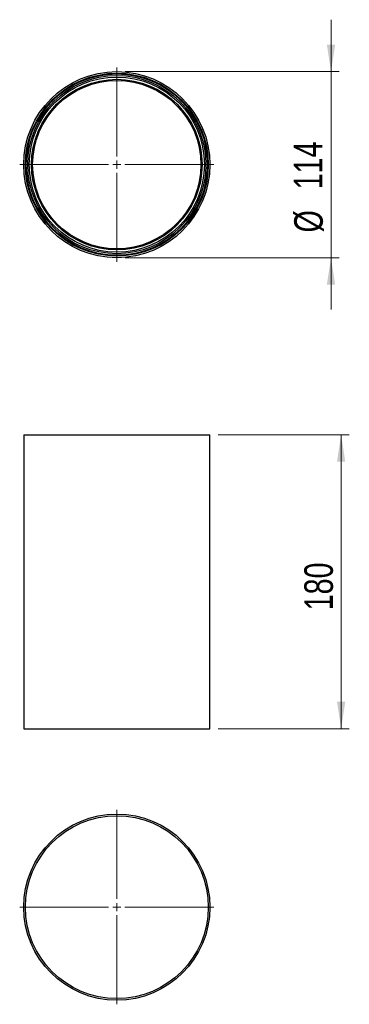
# Model space of a CAD drawing. Header units: millimetres. Extents: x 84 to 125, y 51 to 171.
import ezdxf

# ---------------------------------------------------------------- set-up
doc = ezdxf.new("R2010")
doc.units = ezdxf.units.MM
doc.styles.add('SLDTEXTSTYLE0', font='TXT', dxfattribs={"width": 0.75})
doc.dimstyles.new('SLDDIMSTYLE0', dxfattribs={"dimtxt": 3.5, "dimasz": 3.302, "dimexe": 0, "dimexo": 0.0625, "dimgap": 0.875, "dimtad": 1, "dimlfac": 5, "dimrnd": 1e-09, "dimzin": 12, "dimdsep": 46, "dimtxsty": 'SLDTEXTSTYLE0', "dimsah": 1, "dimcen": 0.09, "dimadec": 0, "dimazin": 3, "dimtfac": 1, "dimtofl": 0, "dimtmove": 0, "dimatfit": 3, "dimfxl": 0, "dimfrac": 2, "dimtolj": 1, "dimtzin": 12, "dimarcsym": 0})
doc.dimstyles.new('SLDDIMSTYLE1', dxfattribs={"dimtxt": 3.5, "dimasz": 3.302, "dimexe": 0, "dimexo": 0.0625, "dimgap": 0.875, "dimtad": 1, "dimlfac": 5, "dimrnd": 1e-09, "dimzin": 12, "dimdsep": 46, "dimtxsty": 'SLDTEXTSTYLE0', "dimsah": 1, "dimcen": 0.09, "dimadec": 0, "dimazin": 3, "dimtfac": 1, "dimtmove": 0, "dimatfit": 0, "dimfxl": 0, "dimfrac": 2, "dimtolj": 1, "dimtzin": 12, "dimarcsym": 0})

# ---------------------------------------------------------------- blocks, each defined once
blk = doc.blocks.new('_D')
at = {"color": 7, "linetype": 'Continuous', "lineweight": 18}
for p, q in [((108.8, 120.59), (124.88, 120.59)), ((123.88, 84.59), (123.88, 120.59)), ((108.8, 84.59), (124.88, 84.59))]:
    blk.add_line(p, q, dxfattribs=at)
for points in [[(123.88, 120.59), (123.37, 117.28), (124.39, 117.28)], [(123.88, 84.59), (124.39, 87.89), (123.37, 87.89)]]:
    blk.add_solid(points, dxfattribs=at)
at = {"color": 7, "linetype": 'Continuous', "lineweight": 18, "insert": (119.37, 99.09), "char_height": 3.5, "attachment_point": 1, "rotation": 90, "style": 'SLDTEXTSTYLE0'}
blk.add_mtext('180', dxfattribs=at)
blk = doc.blocks.new('_D_1')
at = {"color": 7, "linetype": 'Continuous', "lineweight": 18}
for p, q in [((122.64, 165.08), (122.64, 171.43)), ((97.4, 165.08), (123.64, 165.08)), ((122.64, 165.08), (122.64, 142.28)), ((97.4, 142.28), (123.64, 142.28)), ((122.64, 142.28), (122.64, 135.93))]:
    blk.add_line(p, q, dxfattribs=at)
for points in [[(122.64, 165.08), (123.15, 168.38), (122.13, 168.38)], [(122.64, 142.28), (122.13, 138.98), (123.15, 138.98)]]:
    blk.add_solid(points, dxfattribs=at)
at = {"color": 7, "linetype": 'Continuous', "lineweight": 18, "char_height": 3.5, "attachment_point": 1, "rotation": 90, "style": 'SLDTEXTSTYLE0'}
for s, insert in [('114', (118.08, 150.65)), ('%%c', (118.13, 145.37))]:
    blk.add_mtext(s, dxfattribs=dict(at, insert=insert))
blk = doc.blocks.new('SW_CENTERMARKSYMBOL_0')
at = {"color": 0, "linetype": 'Continuous', "lineweight": 18}
for p, q in [((0, 1), (0, 11.9)), ((-1, 0), (-11.9, 0)), ((0, 0), (-0.5, 0)), ((0, 0), (0, 0.5)), ((0, 0), (0, -0.5)), ((0, 0), (0.5, 0)), ((1, 0), (11.9, 0)), ((0, -1), (0, -11.9))]:
    blk.add_line(p, q, dxfattribs=at)
blk = doc.blocks.new('SW_CENTERMARKSYMBOL_1')
at = {"color": 0, "linetype": 'Continuous', "lineweight": 18}
for p, q in [((0, 1), (0, 11.9)), ((-1, 0), (-11.9, 0)), ((0, 0), (-0.5, 0)), ((0, 0), (0, 0.5)), ((0, 0), (0, -0.5)), ((0, 0), (0.5, 0)), ((1, 0), (11.9, 0)), ((0, -1), (0, -11.9))]:
    blk.add_line(p, q, dxfattribs=at)

msp = doc.modelspace()

# ---------------------------------------------------------------- linework, layer by layer
at = {"color": 7, "linetype": 'Continuous', "lineweight": 25}
for p, q in [((84.9973, 120.5851), (84.9973, 84.5851)), ((84.9973, 120.5851), (96.3973, 120.5851)), ((96.3973, 120.5851), (107.7973, 120.5851)), ((107.7973, 84.5851), (107.7973, 120.5851)), ((84.9973, 84.5851), (96.3973, 84.5851)), ((96.3973, 84.5851), (107.7973, 84.5851))]:
    msp.add_line(p, q, dxfattribs=at)
for centre, radius in [((96.3973, 153.6797), 11.4), ((96.3973, 153.6797), 11.2), ((96.3973, 153.6797), 11.1022), ((96.3973, 153.6797), 10.9222), ((96.3973, 153.6797), 10.73), ((96.3973, 153.6797), 10.448), ((96.3973, 153.6797), 10.3106), ((96.3973, 62.7312), 11.4), ((96.3973, 62.7312), 11.2)]:
    msp.add_circle(centre, radius, dxfattribs=at)

# ---------------------------------------------------------------- block references
at = {"color": 7, "linetype": 'Continuous', "lineweight": 18}
for name, p in [('SW_CENTERMARKSYMBOL_0', (96.3973, 153.6797)), ('SW_CENTERMARKSYMBOL_1', (96.3973, 62.7312))]:
    msp.add_blockref(name, p, dxfattribs=at)

# ---------------------------------------------------------------- dimensions: what is measured, and where the dimension line sits
dim = msp.add_linear_dim(base=(122.6403, 142.2797), p1=(96.3973, 165.0797), p2=(96.3973, 142.2797), angle=90, text='%%c<>', dimstyle='SLDDIMSTYLE1', dxfattribs=at)
dim.commit()
dim.dimension.update_dxf_attribs({"geometry": '_D_1', "text_midpoint": (122.6403, 151.893), "dimtype": 160})
dim = msp.add_linear_dim(base=(123.8809, 120.5851), p1=(107.7973, 84.5851), p2=(107.7973, 120.5851), angle=90, dimstyle='SLDDIMSTYLE0', dxfattribs=at)
dim.commit()
dim.dimension.update_dxf_attribs({"geometry": '_D', "text_midpoint": (123.8809, 102.966), "dimtype": 160})

doc.saveas('drawing.dxf')
